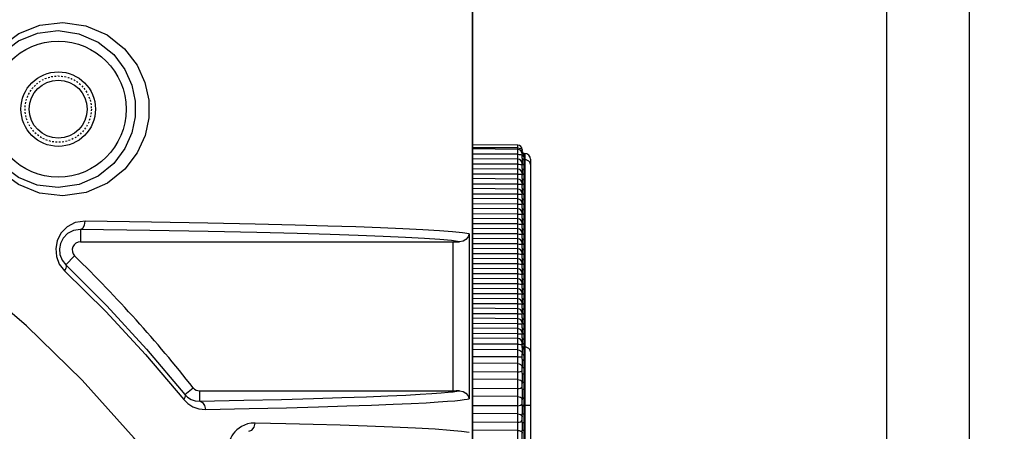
# Model space of a CAD drawing. Header units: millimetres. Extents: x 26456 to 27930, y -18123 to -17119.
# Tile 94 of 96: x 27781 to 27841, y -17297 to -17272. Entities that reach past the tile are written whole.
import ezdxf

# ---------------------------------------------------------------- set-up
doc = ezdxf.new("R2010")
doc.units = ezdxf.units.MM
doc.linetypes.add('ACAD_ISO02W100', pattern=[15, 12, -3])
doc.linetypes.add('HIDDEN', pattern=[0.2, 0.1, -0.1])
for name, color, linetype in [('LJ-Y31201-03SOLIDLINE', 7, 'Continuous'), ('LJ-Y31201-04HIDDEN_LINE', 7, 'Continuous'), ('LJ-Y31201-04SOLIDLINE', 7, 'Continuous'), ('LJ-Y31201-27SOLIDLINE', 7, 'Continuous'), ('LJ-Y31202-51-2SOLIDLINE', 7, 'Continuous'), ('图层2', 7, 'ACAD_ISO02W100')]:
    doc.layers.add(name, color=color, linetype=linetype)
doc.styles.add('STYLE1', font='txt.shx')
doc.dimstyles.new('11', dxfattribs={"dimtxt": 7, "dimasz": 6, "dimexe": 1.25, "dimexo": 0.625, "dimgap": 2, "dimtad": 1, "dimtxsty": 'STYLE1', "dimcen": 2.5, "dimclrd": 3, "dimclre": 3, "dimclrt": 3, "dimadec": 0, "dimazin": 0, "dimtfac": 1, "dimtmove": 0, "dimatfit": 3, "dimfxl": 1, "dimarcsym": 0})

# ---------------------------------------------------------------- blocks, each defined once
blk = doc.blocks.new('*D7')
at = {"layer": 'Defpoints', "color": 0, "linetype": 'ByBlock', "transparency": 16777216}
for p in [(27832.505, -17250.098), (27832.505, -17450.098), (27871.49, -17450.098)]:
    blk.add_point(p, dxfattribs=at)
at = {"layer": '图层2', "color": 3, "linetype": 'ByBlock', "lineweight": -2, "transparency": 16777216}
for p, q in [((27833.755, -17250.098), (27873.99, -17250.098)), ((27871.49, -17262.098), (27871.49, -17438.098)), ((27833.755, -17450.098), (27873.99, -17450.098))]:
    blk.add_line(p, q, dxfattribs=at)
at = {"layer": '图层2', "color": 3, "linetype": 'ByBlock', "transparency": 16777216}
for points in [[(27869.49, -17262.098), (27873.49, -17262.098), (27871.49, -17250.098)], [(27869.49, -17438.098), (27873.49, -17438.098), (27871.49, -17450.098)]]:
    blk.add_solid(points, dxfattribs=at)
at = {"layer": '图层2', "color": 3, "linetype": 'ByBlock', "transparency": 16777216, "insert": (27859.323, -17350.098), "char_height": 14, "attachment_point": 5, "rotation": 90, "style": 'STYLE1'}
blk.add_mtext('200mm [7,874in]', dxfattribs=at)
blk = doc.blocks.new('*D8')
at = {"layer": 'Defpoints', "color": 0, "linetype": 'ByBlock', "transparency": 16777216}
for p in [(27768.505, -17205.098), (27852.935, -17450.098), (27921.073, -17450.098)]:
    blk.add_point(p, dxfattribs=at)
at = {"layer": '图层2', "color": 3, "linetype": 'ByBlock', "lineweight": -2, "transparency": 16777216}
for p, q in [((27769.755, -17205.098), (27923.573, -17205.098)), ((27921.073, -17217.098), (27921.073, -17438.098)), ((27854.185, -17450.098), (27923.573, -17450.098))]:
    blk.add_line(p, q, dxfattribs=at)
at = {"layer": '图层2', "color": 3, "linetype": 'ByBlock', "transparency": 16777216}
for points in [[(27919.073, -17217.098), (27923.073, -17217.098), (27921.073, -17205.098)], [(27919.073, -17438.098), (27923.073, -17438.098), (27921.073, -17450.098)]]:
    blk.add_solid(points, dxfattribs=at)
at = {"layer": '图层2', "color": 3, "linetype": 'ByBlock', "transparency": 16777216, "insert": (27908.907, -17327.598), "char_height": 14, "attachment_point": 5, "rotation": 90, "style": 'STYLE1'}
blk.add_mtext('245mm [9,646in]', dxfattribs=at)

msp = doc.modelspace()

# ---------------------------------------------------------------- linework, layer by layer
at = {"layer": 'LJ-Y31201-03SOLIDLINE', "color": 7}
for p, q in [((27808.505, -17429.098), (27808.505, -17271.099)), ((27784.846, -17284.852), (27784.846, -17285.598)), ((27808.31, -17285.118), (27808.31, -17295.079)), ((27807.315, -17285.598), (27807.315, -17294.598)), ((27783.962, -17287.003), (27784.496, -17286.456)), ((27783.571, -17286.948), (27783.891, -17287.36)), ((27788.769, -17292.401), (27791.084, -17295.12)), ((27791.143, -17294.81), (27791.652, -17294.408)), ((27792.044, -17294.598), (27807.526, -17294.598)), ((27792.044, -17295.222), (27792.044, -17294.598)), ((27807.723, -17294.597), (27807.526, -17294.598))]:
    msp.add_line(p, q, dxfattribs=at)
for points in [[(27783.782, -17282.836), (27782.375, -17282.663), (27781.111, -17282.149), (27780.071, -17281.377), (27779.277, -17280.415), (27778.747, -17279.331), (27778.483, -17278.182), (27778.485, -17277.004), (27778.75, -17275.857), (27779.283, -17274.773), (27780.078, -17273.812), (27781.121, -17273.042), (27782.385, -17272.531), (27783.782, -17272.361)], [(27783.782, -17272.361), (27785.174, -17272.563), (27786.46, -17273.123), (27787.513, -17273.96), (27788.267, -17274.947), (27788.74, -17275.997), (27788.964, -17277.061), (27788.966, -17278.123), (27788.744, -17279.185), (27788.275, -17280.236), (27787.523, -17281.226), (27786.474, -17282.065), (27785.184, -17282.631), (27783.782, -17282.836)], [(27783.505, -17282.336), (27782.242, -17282.181), (27781.105, -17281.718), (27780.169, -17281.019), (27779.455, -17280.149), (27778.978, -17279.167), (27778.741, -17278.127), (27778.742, -17277.06), (27778.981, -17276.021), (27779.46, -17275.04), (27780.176, -17274.171), (27781.114, -17273.474), (27782.25, -17273.013), (27783.505, -17272.861)], [(27783.505, -17272.861), (27784.754, -17273.045), (27785.907, -17273.553), (27786.851, -17274.31), (27787.526, -17275.202), (27787.95, -17276.152), (27788.151, -17277.112), (27788.152, -17278.072), (27787.954, -17279.032), (27787.533, -17279.982), (27786.86, -17280.877), (27785.919, -17281.636), (27784.762, -17282.149), (27783.505, -17282.336)], [(27785.133, -17284.352), (27784.537, -17284.446), (27784.04, -17284.71), (27783.671, -17285.091), (27783.442, -17285.537), (27783.351, -17286.01), (27783.393, -17286.487), (27783.571, -17286.948)], [(27784.846, -17284.852), (27784.988, -17284.782), (27785.093, -17284.6), (27785.133, -17284.352)], [(27808.31, -17285.118), (27807.897, -17285.053), (27807.301, -17284.993), (27806.507, -17284.933), (27805.503, -17284.873), (27804.309, -17284.815), (27802.959, -17284.759), (27801.467, -17284.705), (27799.783, -17284.652), (27797.795, -17284.597), (27795.394, -17284.539), (27792.525, -17284.478), (27789.131, -17284.415), (27785.133, -17284.352)], [(27784.846, -17284.852), (27784.423, -17284.917), (27784.068, -17285.104), (27783.805, -17285.376), (27783.641, -17285.696), (27783.576, -17286.035), (27783.606, -17286.377), (27783.733, -17286.708), (27783.962, -17287.003)], [(27807.723, -17285.6), (27807.23, -17285.533), (27806.535, -17285.469), (27805.611, -17285.406), (27804.457, -17285.343), (27803.109, -17285.282), (27801.6, -17285.224), (27799.912, -17285.168), (27797.924, -17285.111), (27795.496, -17285.05), (27792.555, -17284.985), (27789.036, -17284.919), (27784.846, -17284.852)], [(27808.31, -17285.118), (27808.243, -17285.308), (27808.111, -17285.461), (27807.932, -17285.564), (27807.723, -17285.6)], [(27784.846, -17285.598), (27807.526, -17285.599), (27807.723, -17285.6)], [(27783.962, -17287.003), (27783.993, -17287.088), (27783.968, -17287.213), (27783.891, -17287.36)], [(27783.962, -17287.003), (27786.437, -17289.472), (27788.833, -17292.075), (27791.143, -17294.81)], [(27783.891, -17287.36), (27786.369, -17289.815), (27788.769, -17292.401)], [(27806.221, -17350.098), (27806.189, -17347.714), (27806.085, -17345.173), (27805.908, -17342.638), (27805.67, -17340.204), (27805.379, -17337.872), (27805.031, -17335.58), (27804.609, -17333.226), (27804.095, -17330.756), (27803.487, -17328.21), (27802.78, -17325.611), (27801.942, -17322.882), (27800.911, -17319.906), (27799.603, -17316.581), (27797.95, -17312.897), (27795.935, -17308.984), (27793.588, -17305.021), (27790.958, -17301.152), (27788.079, -17297.456), (27784.951, -17293.95), (27781.597, -17290.67), (27778.109, -17287.697)], [(27792.044, -17295.222), (27794.709, -17295.165), (27796.971, -17295.111), (27798.916, -17295.058), (27800.617, -17295.006), (27802.112, -17294.954), (27803.399, -17294.902), (27804.475, -17294.853), (27805.354, -17294.806), (27806.057, -17294.762), (27806.609, -17294.721), (27807.029, -17294.684), (27807.34, -17294.651), (27807.564, -17294.622), (27807.723, -17294.597)], [(27807.723, -17294.597), (27807.932, -17294.633), (27808.111, -17294.736), (27808.243, -17294.888), (27808.31, -17295.079)], [(27791.143, -17294.81), (27791.169, -17294.892), (27791.149, -17294.999), (27791.084, -17295.12)], [(27791.084, -17295.12), (27791.331, -17295.364), (27791.634, -17295.555), (27791.989, -17295.68), (27792.388, -17295.722)], [(27791.143, -17294.81), (27791.315, -17294.979), (27791.525, -17295.111), (27791.77, -17295.196), (27792.044, -17295.222)], [(27792.044, -17295.222), (27792.215, -17295.291), (27792.341, -17295.474), (27792.388, -17295.722)], [(27792.388, -17295.722), (27795.028, -17295.666), (27797.277, -17295.613), (27799.215, -17295.561), (27800.915, -17295.51), (27802.413, -17295.459), (27803.71, -17295.408), (27804.802, -17295.359), (27805.7, -17295.313), (27806.424, -17295.269), (27806.997, -17295.229), (27807.439, -17295.192), (27807.769, -17295.158), (27808.009, -17295.129), (27808.181, -17295.103), (27808.31, -17295.079)], [(27795.382, -17296.538), (27795.147, -17296.551), (27794.933, -17296.593), (27794.741, -17296.658), (27794.568, -17296.742), (27794.416, -17296.84), (27794.282, -17296.949), (27794.168, -17297.065), (27794.07, -17297.186), (27793.988, -17297.311), (27793.919, -17297.442), (27793.863, -17297.579), (27793.82, -17297.721), (27793.791, -17297.868), (27793.775, -17298.019), (27793.775, -17298.172), (27793.79, -17298.324), (27793.819, -17298.471), (27793.861, -17298.613), (27793.917, -17298.75), (27793.985, -17298.881)], [(27795.013, -17297.038), (27795.196, -17296.969), (27795.331, -17296.786), (27795.382, -17296.538)], [(27808.31, -17297.118), (27807.848, -17297.047), (27807.166, -17296.981), (27806.244, -17296.916), (27805.073, -17296.851), (27803.686, -17296.788), (27802.143, -17296.728), (27800.509, -17296.674), (27798.89, -17296.627), (27797.244, -17296.583), (27795.382, -17296.538)]]:
    msp.add_lwpolyline(points, dxfattribs=at)
for radius in [4.1, 2.25]:
    msp.add_circle((27783.505, -17277.598), radius, dxfattribs=at)
for centre, radius, start, end in [((27738.504, -17350.098), 65.945, 282.69619, 77.30366), ((27738.505, -17350.098), 66.394, 282.696, 77.30385), ((27784.846, -17286.098), 0.5, 90, 225.67803), ((27726.505, -17345.836), 83, 38.28814, 45.67803), ((27738.504, -17350.098), 62.096, 279.60567, 80.39433), ((27738.504, -17350.098), 61.395, 279.6106, 80.3894), ((27792.044, -17294.098), 0.5, 218.28814, 270), ((27738.505, -17350.098), 54.233, 3.58173, 176.41827), ((27738.505, -17350.098), 54.058, 3.58173, 176.41827), ((27738.505, -17350.098), 53.527, 3.59771, 176.40229), ((27738.505, -17350.098), 53.378, 3.59639, 176.40361), ((27738.505, -17350.098), 53.351, 3.56948, 176.43052), ((27738.505, -17350.098), 53.264, 2.78319, 177.21696)]:
    msp.add_arc(centre, radius, start, end, dxfattribs=at)
at = {"layer": 'LJ-Y31201-04HIDDEN_LINE', "color": 1, "linetype": 'HIDDEN'}
msp.add_circle((27783.505, -17277.598), 2, dxfattribs=at)
at = {"layer": 'LJ-Y31201-04SOLIDLINE', "color": 7}
msp.add_line((27808.505, -17271.098), (27808.505, -17429.098), dxfattribs=at)
msp.add_circle((27783.505, -17277.598), 1.75, dxfattribs=at)
at = {"layer": 'LJ-Y31201-27SOLIDLINE', "color": 7}
for p, q in [((27833.505, -17444.098), (27833.505, -17256.098)), ((27838.505, -17444.098), (27838.505, -17256.098))]:
    msp.add_line(p, q, dxfattribs=at)
at = {"layer": 'LJ-Y31202-51-2SOLIDLINE', "color": 7}
for p, q in [((27811.247, -17279.771), (27808.505, -17279.747)), ((27811.247, -17279.939), (27808.505, -17279.925)), ((27811.247, -17308.955), (27811.247, -17279.771)), ((27811.247, -17280.026), (27808.505, -17280.002)), ((27811.247, -17280.325), (27808.505, -17280.319)), ((27811.505, -17280.185), (27811.504, -17280.197)), ((27811.505, -17280.185), (27811.505, -17280.031)), ((27811.505, -17280.185), (27811.512, -17280.223)), ((27811.505, -17280.559), (27811.505, -17280.287)), ((27811.505, -17280.343), (27811.512, -17280.378)), ((27811.512, -17280.223), (27811.533, -17280.255)), ((27811.512, -17280.378), (27811.533, -17280.407)), ((27811.604, -17280.274), (27811.658, -17280.275)), ((27811.604, -17280.274), (27811.604, -17280.284)), ((27811.604, -17280.435), (27811.604, -17280.633)), ((27811.658, -17280.275), (27811.658, -17342.422)), ((27811.247, -17280.613), (27808.505, -17280.589)), ((27811.247, -17280.919), (27808.505, -17280.914)), ((27811.502, -17280.734), (27811.505, -17280.859)), ((27811.505, -17280.558), (27811.504, -17280.563)), ((27811.504, -17280.563), (27811.504, -17280.575)), ((27811.504, -17280.575), (27811.513, -17280.605)), ((27811.505, -17280.859), (27811.512, -17280.89)), ((27811.505, -17281.173), (27811.505, -17280.873)), ((27811.512, -17280.89), (27811.533, -17280.915)), ((27811.6, -17280.801), (27811.604, -17280.939)), ((27811.604, -17280.633), (27811.603, -17280.653)), ((27811.603, -17280.653), (27811.658, -17280.653)), ((27811.604, -17280.939), (27811.604, -17281.253)), ((27812.005, -17280.625), (27812.005, -17342.072)), ((27811.247, -17281.215), (27808.505, -17281.191)), ((27811.247, -17281.52), (27808.505, -17281.515)), ((27811.505, -17281.775), (27811.505, -17281.454)), ((27811.505, -17281.454), (27811.512, -17281.484)), ((27811.512, -17281.484), (27811.533, -17281.51)), ((27811.601, -17281.403), (27811.604, -17281.534)), ((27811.604, -17281.534), (27811.604, -17281.854)), ((27811.247, -17281.817), (27808.505, -17281.793)), ((27811.247, -17282.122), (27808.505, -17282.117)), ((27811.505, -17282.376), (27811.505, -17282.056)), ((27811.505, -17282.056), (27811.512, -17282.086)), ((27811.512, -17282.086), (27811.533, -17282.112)), ((27811.601, -17282.004), (27811.604, -17282.136)), ((27811.604, -17282.136), (27811.604, -17282.456)), ((27811.247, -17282.419), (27808.505, -17282.395)), ((27811.247, -17282.724), (27808.505, -17282.719)), ((27811.505, -17282.978), (27811.505, -17282.658)), ((27811.505, -17282.658), (27811.512, -17282.688)), ((27811.512, -17282.688), (27811.533, -17282.714)), ((27811.601, -17282.606), (27811.604, -17282.738)), ((27811.604, -17282.738), (27811.604, -17283.058)), ((27811.247, -17283.02), (27808.505, -17282.996)), ((27811.247, -17283.326), (27808.505, -17283.321)), ((27811.505, -17283.58), (27811.505, -17283.259)), ((27811.505, -17283.259), (27811.512, -17283.29)), ((27811.512, -17283.29), (27811.533, -17283.316)), ((27811.601, -17283.208), (27811.604, -17283.339)), ((27811.604, -17283.339), (27811.604, -17283.66)), ((27811.247, -17283.622), (27808.505, -17283.598)), ((27811.247, -17283.928), (27808.505, -17283.923)), ((27811.505, -17284.182), (27811.505, -17283.861)), ((27811.505, -17283.861), (27811.512, -17283.892)), ((27811.512, -17283.892), (27811.533, -17283.918)), ((27811.601, -17283.81), (27811.604, -17283.941)), ((27811.604, -17283.941), (27811.604, -17284.262)), ((27811.247, -17284.224), (27808.505, -17284.2)), ((27811.247, -17284.529), (27808.505, -17284.525)), ((27811.505, -17284.784), (27811.505, -17284.463)), ((27811.505, -17284.463), (27811.512, -17284.494)), ((27811.512, -17284.494), (27811.533, -17284.519)), ((27811.601, -17284.412), (27811.604, -17284.543)), ((27811.604, -17284.543), (27811.604, -17284.864)), ((27811.247, -17284.826), (27808.505, -17284.802)), ((27811.247, -17285.131), (27808.505, -17285.126)), ((27811.505, -17285.386), (27811.505, -17285.065)), ((27811.505, -17285.065), (27811.512, -17285.095)), ((27811.512, -17285.095), (27811.533, -17285.121)), ((27811.601, -17285.014), (27811.604, -17285.145)), ((27811.604, -17285.145), (27811.604, -17285.465)), ((27811.247, -17285.428), (27808.505, -17285.404)), ((27811.247, -17285.733), (27808.505, -17285.728)), ((27811.505, -17285.987), (27811.505, -17285.667)), ((27811.505, -17285.667), (27811.512, -17285.697)), ((27811.512, -17285.697), (27811.533, -17285.723)), ((27811.601, -17285.615), (27811.604, -17285.747)), ((27811.604, -17285.747), (27811.604, -17286.067)), ((27811.247, -17286.03), (27808.505, -17286.006)), ((27811.247, -17286.335), (27808.505, -17286.33)), ((27811.505, -17286.589), (27811.505, -17286.269)), ((27811.505, -17286.269), (27811.512, -17286.299)), ((27811.512, -17286.299), (27811.533, -17286.325)), ((27811.601, -17286.217), (27811.604, -17286.348)), ((27811.604, -17286.348), (27811.604, -17286.669)), ((27811.247, -17286.631), (27808.505, -17286.607)), ((27811.247, -17286.937), (27808.505, -17286.932)), ((27811.505, -17287.191), (27811.505, -17286.87)), ((27811.505, -17286.87), (27811.512, -17286.901)), ((27811.512, -17286.901), (27811.533, -17286.927)), ((27811.601, -17286.819), (27811.604, -17286.95)), ((27811.604, -17286.95), (27811.604, -17287.271)), ((27811.247, -17287.233), (27808.505, -17287.209)), ((27811.247, -17287.539), (27808.505, -17287.534)), ((27811.505, -17287.793), (27811.505, -17287.472)), ((27811.505, -17287.472), (27811.512, -17287.503)), ((27811.512, -17287.503), (27811.533, -17287.528)), ((27811.601, -17287.421), (27811.604, -17287.552)), ((27811.604, -17287.552), (27811.604, -17287.873)), ((27811.247, -17287.835), (27808.505, -17287.811)), ((27811.247, -17288.14), (27808.505, -17288.135)), ((27811.505, -17288.395), (27811.505, -17288.074)), ((27811.505, -17288.074), (27811.512, -17288.104)), ((27811.512, -17288.104), (27811.533, -17288.13)), ((27811.601, -17288.023), (27811.604, -17288.154)), ((27811.604, -17288.154), (27811.604, -17288.474)), ((27811.247, -17288.437), (27808.505, -17288.413)), ((27811.247, -17288.742), (27808.505, -17288.737)), ((27811.505, -17288.996), (27811.505, -17288.676)), ((27811.505, -17288.676), (27811.512, -17288.706)), ((27811.512, -17288.706), (27811.533, -17288.732)), ((27811.601, -17288.624), (27811.604, -17288.756)), ((27811.604, -17288.756), (27811.604, -17289.076)), ((27811.247, -17289.039), (27808.505, -17289.015)), ((27811.247, -17289.344), (27808.505, -17289.339)), ((27811.505, -17289.598), (27811.505, -17289.278)), ((27811.505, -17289.278), (27811.512, -17289.308)), ((27811.512, -17289.308), (27811.533, -17289.334)), ((27811.601, -17289.226), (27811.604, -17289.358)), ((27811.604, -17289.358), (27811.604, -17289.678)), ((27811.247, -17289.64), (27808.505, -17289.616)), ((27811.247, -17289.946), (27808.505, -17289.941)), ((27811.505, -17290.2), (27811.505, -17289.879)), ((27811.505, -17289.879), (27811.512, -17289.91)), ((27811.512, -17289.91), (27811.533, -17289.936)), ((27811.601, -17289.828), (27811.604, -17289.959)), ((27811.604, -17289.959), (27811.604, -17290.28)), ((27811.247, -17290.242), (27808.505, -17290.218)), ((27811.247, -17290.548), (27808.505, -17290.543)), ((27811.505, -17290.802), (27811.505, -17290.481)), ((27811.505, -17290.481), (27811.512, -17290.512)), ((27811.512, -17290.512), (27811.533, -17290.538)), ((27811.601, -17290.43), (27811.604, -17290.561)), ((27811.604, -17290.561), (27811.604, -17290.882)), ((27811.247, -17290.844), (27808.505, -17290.82)), ((27811.247, -17291.149), (27808.505, -17291.145)), ((27811.505, -17291.404), (27811.505, -17291.083)), ((27811.505, -17291.083), (27811.512, -17291.113)), ((27811.512, -17291.113), (27811.533, -17291.139)), ((27811.601, -17291.032), (27811.604, -17291.163)), ((27811.604, -17291.163), (27811.604, -17291.484)), ((27811.247, -17291.446), (27808.505, -17291.422)), ((27811.247, -17291.788), (27808.505, -17291.786)), ((27811.505, -17291.982), (27811.505, -17291.685)), ((27811.601, -17291.634), (27811.604, -17291.765)), ((27811.604, -17291.765), (27811.604, -17292.059)), ((27811.247, -17292.123), (27808.505, -17292.099)), ((27811.492, -17292.303), (27811.505, -17292.382)), ((27811.505, -17291.88), (27811.512, -17291.91)), ((27811.505, -17292.69), (27811.505, -17292.355)), ((27811.604, -17291.96), (27811.658, -17291.96)), ((27811.604, -17292.424), (27811.604, -17292.752)), ((27811.247, -17292.55), (27808.505, -17292.553)), ((27811.247, -17292.956), (27808.505, -17292.933)), ((27811.247, -17293.455), (27808.505, -17293.463)), ((27811.492, -17293.13), (27811.505, -17293.208)), ((27811.505, -17293.535), (27811.505, -17293.145)), ((27811.604, -17293.196), (27811.604, -17293.578)), ((27811.247, -17293.913), (27808.505, -17293.891)), ((27811.505, -17294.475), (27811.505, -17294.048)), ((27811.604, -17294.079), (27811.604, -17294.497)), ((27811.247, -17294.458), (27808.505, -17294.471)), ((27811.247, -17294.945), (27808.505, -17294.927)), ((27811.455, -17295.028), (27811.492, -17295.084)), ((27811.492, -17295.084), (27811.505, -17295.145)), ((27811.505, -17295.497), (27811.505, -17295.02)), ((27811.604, -17295.03), (27811.604, -17295.497)), ((27811.247, -17295.492), (27808.505, -17295.508)), ((27811.247, -17295.986), (27808.505, -17295.97)), ((27811.502, -17295.706), (27811.502, -17295.791)), ((27811.502, -17295.791), (27811.505, -17295.978)), ((27811.505, -17295.459), (27812.005, -17295.459)), ((27811.505, -17295.497), (27811.604, -17295.497)), ((27811.505, -17295.978), (27811.604, -17295.978)), ((27811.505, -17296.507), (27811.505, -17295.978)), ((27811.601, -17295.789), (27811.604, -17295.978)), ((27811.604, -17295.978), (27811.604, -17296.507)), ((27811.247, -17296.494), (27808.505, -17296.509)), ((27811.505, -17296.507), (27811.503, -17296.757)), ((27811.505, -17296.507), (27811.604, -17296.507)), ((27811.247, -17296.988), (27808.505, -17296.972)), ((27811.503, -17296.757), (27811.505, -17296.974)), ((27811.505, -17296.974), (27811.604, -17296.974)), ((27811.505, -17297.507), (27811.505, -17296.974)), ((27811.601, -17296.756), (27811.604, -17296.974)), ((27811.604, -17296.974), (27811.604, -17297.507))]:
    msp.add_line(p, q, dxfattribs=at)
for points in [[(27811.247, -17279.939), (27811.327, -17279.946), (27811.398, -17279.967), (27811.455, -17279.999)], [(27811.247, -17280.325), (27811.327, -17280.328), (27811.398, -17280.336), (27811.455, -17280.349)], [(27811.455, -17279.999), (27811.492, -17280.04), (27811.505, -17280.085)], [(27811.455, -17280.349), (27811.492, -17280.365), (27811.505, -17280.383)], [(27811.504, -17280.197), (27811.501, -17280.21), (27811.498, -17280.227)], [(27811.533, -17280.255), (27811.566, -17280.276), (27811.604, -17280.284)], [(27811.533, -17280.407), (27811.566, -17280.427), (27811.604, -17280.435)], [(27811.604, -17280.284), (27811.603, -17280.29), (27811.599, -17280.297), (27811.595, -17280.306), (27811.591, -17280.318), (27811.588, -17280.333), (27811.589, -17280.35), (27811.593, -17280.368), (27811.597, -17280.385), (27811.6, -17280.402), (27811.603, -17280.418), (27811.604, -17280.435)], [(27811.247, -17280.919), (27811.327, -17280.921), (27811.398, -17280.929), (27811.455, -17280.941), (27811.492, -17280.956), (27811.505, -17280.972)], [(27811.504, -17280.575), (27811.502, -17280.653), (27811.502, -17280.734)], [(27811.505, -17280.552), (27811.512, -17280.583), (27811.533, -17280.609)], [(27811.513, -17280.605), (27811.534, -17280.63), (27811.566, -17280.647), (27811.603, -17280.653)], [(27811.533, -17280.609), (27811.566, -17280.627), (27811.604, -17280.633)], [(27811.533, -17280.915), (27811.566, -17280.933), (27811.604, -17280.939)], [(27811.603, -17280.653), (27811.601, -17280.725), (27811.6, -17280.801)], [(27812.005, -17280.933), (27811.993, -17280.861), (27811.958, -17280.794), (27811.903, -17280.736), (27811.831, -17280.692), (27811.748, -17280.663), (27811.658, -17280.653)], [(27811.247, -17281.52), (27811.327, -17281.523), (27811.398, -17281.531), (27811.455, -17281.543), (27811.492, -17281.557), (27811.505, -17281.574)], [(27811.505, -17281.173), (27811.503, -17281.254), (27811.503, -17281.333), (27811.505, -17281.454)], [(27811.505, -17281.173), (27811.512, -17281.203), (27811.533, -17281.229), (27811.566, -17281.246), (27811.604, -17281.253)], [(27811.533, -17281.51), (27811.566, -17281.528), (27811.604, -17281.534)], [(27811.604, -17281.253), (27811.602, -17281.327), (27811.601, -17281.403)], [(27811.247, -17282.122), (27811.327, -17282.125), (27811.398, -17282.133), (27811.455, -17282.144), (27811.492, -17282.159), (27811.505, -17282.176)], [(27811.505, -17281.775), (27811.503, -17281.856), (27811.503, -17281.935), (27811.505, -17282.056)], [(27811.505, -17281.775), (27811.512, -17281.805), (27811.533, -17281.831), (27811.566, -17281.848), (27811.604, -17281.854)], [(27811.533, -17282.112), (27811.566, -17282.129), (27811.604, -17282.136)], [(27811.604, -17281.854), (27811.602, -17281.929), (27811.601, -17282.004)], [(27811.247, -17282.724), (27811.327, -17282.727), (27811.398, -17282.734), (27811.455, -17282.746), (27811.492, -17282.761), (27811.505, -17282.777)], [(27811.505, -17282.376), (27811.503, -17282.458), (27811.503, -17282.537), (27811.505, -17282.658)], [(27811.505, -17282.376), (27811.512, -17282.407), (27811.533, -17282.433), (27811.566, -17282.45), (27811.604, -17282.456)], [(27811.533, -17282.714), (27811.566, -17282.731), (27811.604, -17282.738)], [(27811.604, -17282.456), (27811.602, -17282.531), (27811.601, -17282.606)], [(27811.247, -17283.326), (27811.327, -17283.329), (27811.398, -17283.336), (27811.455, -17283.348), (27811.492, -17283.363), (27811.505, -17283.379)], [(27811.505, -17282.978), (27811.503, -17283.059), (27811.503, -17283.138), (27811.505, -17283.259)], [(27811.505, -17282.978), (27811.512, -17283.009), (27811.533, -17283.034), (27811.566, -17283.052), (27811.604, -17283.058)], [(27811.533, -17283.316), (27811.566, -17283.333), (27811.604, -17283.339)], [(27811.604, -17283.058), (27811.602, -17283.133), (27811.601, -17283.208)], [(27811.247, -17283.928), (27811.327, -17283.93), (27811.398, -17283.938), (27811.455, -17283.95), (27811.492, -17283.965), (27811.505, -17283.981)], [(27811.505, -17283.58), (27811.503, -17283.661), (27811.503, -17283.74), (27811.505, -17283.861)], [(27811.505, -17283.58), (27811.512, -17283.61), (27811.533, -17283.636), (27811.566, -17283.654), (27811.604, -17283.66)], [(27811.533, -17283.918), (27811.566, -17283.935), (27811.604, -17283.941)], [(27811.604, -17283.66), (27811.602, -17283.735), (27811.601, -17283.81)], [(27811.247, -17284.529), (27811.327, -17284.532), (27811.398, -17284.54), (27811.455, -17284.552), (27811.492, -17284.566), (27811.505, -17284.583)], [(27811.505, -17284.182), (27811.503, -17284.263), (27811.503, -17284.342), (27811.505, -17284.463)], [(27811.505, -17284.182), (27811.512, -17284.212), (27811.533, -17284.238), (27811.566, -17284.255), (27811.604, -17284.262)], [(27811.533, -17284.519), (27811.566, -17284.537), (27811.604, -17284.543)], [(27811.604, -17284.262), (27811.602, -17284.336), (27811.601, -17284.412)], [(27811.247, -17285.131), (27811.327, -17285.134), (27811.398, -17285.142), (27811.455, -17285.153), (27811.492, -17285.168), (27811.505, -17285.185)], [(27811.505, -17284.784), (27811.503, -17284.865), (27811.503, -17284.944), (27811.505, -17285.065)], [(27811.505, -17284.784), (27811.512, -17284.814), (27811.533, -17284.84), (27811.566, -17284.857), (27811.604, -17284.864)], [(27811.533, -17285.121), (27811.566, -17285.139), (27811.604, -17285.145)], [(27811.604, -17284.864), (27811.602, -17284.938), (27811.601, -17285.014)], [(27811.247, -17285.733), (27811.327, -17285.736), (27811.398, -17285.743), (27811.455, -17285.755), (27811.492, -17285.77), (27811.505, -17285.787)], [(27811.505, -17285.386), (27811.503, -17285.467), (27811.503, -17285.546), (27811.505, -17285.667)], [(27811.505, -17285.386), (27811.512, -17285.416), (27811.533, -17285.442), (27811.566, -17285.459), (27811.604, -17285.465)], [(27811.533, -17285.723), (27811.566, -17285.74), (27811.604, -17285.747)], [(27811.604, -17285.465), (27811.602, -17285.54), (27811.601, -17285.615)], [(27811.247, -17286.335), (27811.327, -17286.338), (27811.398, -17286.345), (27811.455, -17286.357), (27811.492, -17286.372), (27811.505, -17286.388)], [(27811.505, -17285.987), (27811.503, -17286.069), (27811.503, -17286.147), (27811.505, -17286.269)], [(27811.505, -17285.987), (27811.512, -17286.018), (27811.533, -17286.044), (27811.566, -17286.061), (27811.604, -17286.067)], [(27811.533, -17286.325), (27811.566, -17286.342), (27811.604, -17286.348)], [(27811.604, -17286.067), (27811.602, -17286.142), (27811.601, -17286.217)], [(27811.247, -17286.937), (27811.327, -17286.939), (27811.398, -17286.947), (27811.455, -17286.959), (27811.492, -17286.974), (27811.505, -17286.99)], [(27811.505, -17286.589), (27811.503, -17286.67), (27811.503, -17286.749), (27811.505, -17286.87)], [(27811.505, -17286.589), (27811.512, -17286.62), (27811.533, -17286.645), (27811.566, -17286.663), (27811.604, -17286.669)], [(27811.533, -17286.927), (27811.566, -17286.944), (27811.604, -17286.95)], [(27811.604, -17286.669), (27811.602, -17286.744), (27811.601, -17286.819)], [(27811.247, -17287.539), (27811.327, -17287.541), (27811.398, -17287.549), (27811.455, -17287.561), (27811.492, -17287.576), (27811.505, -17287.592)], [(27811.505, -17287.191), (27811.503, -17287.272), (27811.503, -17287.351), (27811.505, -17287.472)], [(27811.505, -17287.191), (27811.512, -17287.221), (27811.533, -17287.247), (27811.566, -17287.265), (27811.604, -17287.271)], [(27811.533, -17287.528), (27811.566, -17287.546), (27811.604, -17287.552)], [(27811.604, -17287.271), (27811.602, -17287.345), (27811.601, -17287.421)], [(27811.247, -17288.14), (27811.327, -17288.143), (27811.398, -17288.151), (27811.455, -17288.163), (27811.492, -17288.177), (27811.505, -17288.194)], [(27811.505, -17287.793), (27811.503, -17287.874), (27811.503, -17287.953), (27811.505, -17288.074)], [(27811.505, -17287.793), (27811.512, -17287.823), (27811.533, -17287.849), (27811.566, -17287.866), (27811.604, -17287.873)], [(27811.533, -17288.13), (27811.566, -17288.148), (27811.604, -17288.154)], [(27811.604, -17287.873), (27811.602, -17287.947), (27811.601, -17288.023)], [(27811.247, -17288.742), (27811.327, -17288.745), (27811.398, -17288.753), (27811.455, -17288.764), (27811.492, -17288.779), (27811.505, -17288.796)], [(27811.505, -17288.395), (27811.503, -17288.476), (27811.503, -17288.555), (27811.505, -17288.676)], [(27811.505, -17288.395), (27811.512, -17288.425), (27811.533, -17288.451), (27811.566, -17288.468), (27811.604, -17288.474)], [(27811.533, -17288.732), (27811.566, -17288.749), (27811.604, -17288.756)], [(27811.604, -17288.474), (27811.602, -17288.549), (27811.601, -17288.624)], [(27811.247, -17289.344), (27811.327, -17289.347), (27811.398, -17289.354), (27811.455, -17289.366), (27811.492, -17289.381), (27811.505, -17289.397)], [(27811.505, -17288.996), (27811.503, -17289.078), (27811.503, -17289.157), (27811.505, -17289.278)], [(27811.505, -17288.996), (27811.512, -17289.027), (27811.533, -17289.053), (27811.566, -17289.07), (27811.604, -17289.076)], [(27811.533, -17289.334), (27811.566, -17289.351), (27811.604, -17289.358)], [(27811.604, -17289.076), (27811.602, -17289.151), (27811.601, -17289.226)], [(27811.247, -17289.946), (27811.327, -17289.949), (27811.398, -17289.956), (27811.455, -17289.968), (27811.492, -17289.983), (27811.505, -17289.999)], [(27811.505, -17289.598), (27811.503, -17289.679), (27811.503, -17289.758), (27811.505, -17289.879)], [(27811.505, -17289.598), (27811.512, -17289.629), (27811.533, -17289.654), (27811.566, -17289.672), (27811.604, -17289.678)], [(27811.533, -17289.936), (27811.566, -17289.953), (27811.604, -17289.959)], [(27811.604, -17289.678), (27811.602, -17289.753), (27811.601, -17289.828)], [(27811.247, -17290.548), (27811.327, -17290.55), (27811.398, -17290.558), (27811.455, -17290.57), (27811.492, -17290.585), (27811.505, -17290.601)], [(27811.505, -17290.2), (27811.503, -17290.281), (27811.503, -17290.36), (27811.505, -17290.481)], [(27811.505, -17290.2), (27811.512, -17290.23), (27811.533, -17290.256), (27811.566, -17290.274), (27811.604, -17290.28)], [(27811.533, -17290.538), (27811.566, -17290.555), (27811.604, -17290.561)], [(27811.604, -17290.28), (27811.602, -17290.354), (27811.601, -17290.43)], [(27811.247, -17291.149), (27811.327, -17291.152), (27811.398, -17291.16), (27811.455, -17291.172), (27811.492, -17291.186), (27811.505, -17291.203)], [(27811.505, -17290.802), (27811.503, -17290.883), (27811.503, -17290.962), (27811.505, -17291.083)], [(27811.505, -17290.802), (27811.512, -17290.832), (27811.533, -17290.858), (27811.566, -17290.875), (27811.604, -17290.882)], [(27811.533, -17291.139), (27811.566, -17291.157), (27811.604, -17291.163)], [(27811.604, -17290.882), (27811.602, -17290.956), (27811.601, -17291.032)], [(27811.247, -17291.788), (27811.327, -17291.79), (27811.398, -17291.794), (27811.455, -17291.8), (27811.492, -17291.808), (27811.505, -17291.817)], [(27811.505, -17291.404), (27811.503, -17291.485), (27811.503, -17291.564), (27811.505, -17291.685)], [(27811.505, -17291.404), (27811.512, -17291.434), (27811.533, -17291.46), (27811.566, -17291.477), (27811.604, -17291.484)], [(27811.505, -17291.685), (27811.512, -17291.715), (27811.533, -17291.741)], [(27811.533, -17291.741), (27811.566, -17291.758), (27811.604, -17291.765)], [(27811.604, -17291.484), (27811.602, -17291.558), (27811.601, -17291.634)], [(27811.247, -17292.123), (27811.327, -17292.136), (27811.398, -17292.173), (27811.455, -17292.23), (27811.492, -17292.303)], [(27811.505, -17291.982), (27811.503, -17292.034), (27811.501, -17292.093), (27811.499, -17292.157), (27811.5, -17292.218), (27811.502, -17292.271), (27811.504, -17292.316), (27811.505, -17292.355)], [(27811.505, -17291.982), (27811.512, -17292.011), (27811.533, -17292.036), (27811.566, -17292.053), (27811.604, -17292.059)], [(27811.505, -17292.355), (27811.512, -17292.382), (27811.533, -17292.404)], [(27811.512, -17291.91), (27811.533, -17291.936), (27811.566, -17291.953), (27811.604, -17291.96)], [(27811.533, -17292.404), (27811.566, -17292.419), (27811.604, -17292.424)], [(27811.604, -17292.059), (27811.602, -17292.107), (27811.599, -17292.159), (27811.597, -17292.217), (27811.597, -17292.275), (27811.6, -17292.329), (27811.602, -17292.379), (27811.604, -17292.424)], [(27812.005, -17292.24), (27811.993, -17292.168), (27811.958, -17292.1), (27811.903, -17292.043), (27811.831, -17291.998), (27811.748, -17291.97), (27811.658, -17291.96)], [(27811.247, -17292.55), (27811.327, -17292.548), (27811.398, -17292.544), (27811.455, -17292.538), (27811.492, -17292.53), (27811.505, -17292.521)], [(27811.247, -17292.956), (27811.327, -17292.969), (27811.398, -17293.005), (27811.455, -17293.061), (27811.492, -17293.13)], [(27811.505, -17292.69), (27811.502, -17292.79), (27811.5, -17292.881), (27811.5, -17292.961), (27811.501, -17293.03), (27811.504, -17293.091), (27811.505, -17293.145)], [(27811.505, -17292.69), (27811.512, -17292.714), (27811.533, -17292.734), (27811.566, -17292.747), (27811.604, -17292.752)], [(27811.604, -17292.752), (27811.6, -17292.846), (27811.597, -17292.929), (27811.597, -17293.004), (27811.599, -17293.074), (27811.602, -17293.137), (27811.604, -17293.196)], [(27811.247, -17293.455), (27811.327, -17293.45), (27811.398, -17293.438), (27811.455, -17293.419), (27811.492, -17293.396), (27811.505, -17293.369)], [(27811.505, -17293.535), (27811.503, -17293.603), (27811.501, -17293.679), (27811.499, -17293.763), (27811.5, -17293.847), (27811.502, -17293.924), (27811.504, -17293.99), (27811.505, -17294.048)], [(27811.505, -17293.145), (27811.512, -17293.164), (27811.533, -17293.181)], [(27811.505, -17293.535), (27811.512, -17293.552), (27811.533, -17293.566), (27811.566, -17293.575), (27811.604, -17293.578)], [(27811.533, -17293.181), (27811.566, -17293.192), (27811.604, -17293.196)], [(27811.604, -17293.578), (27811.602, -17293.644), (27811.599, -17293.716), (27811.597, -17293.795), (27811.597, -17293.875), (27811.6, -17293.95), (27811.602, -17294.017), (27811.604, -17294.079)], [(27811.247, -17293.913), (27811.327, -17293.924), (27811.398, -17293.958), (27811.455, -17294.009)], [(27811.455, -17294.009), (27811.492, -17294.073), (27811.505, -17294.144)], [(27811.505, -17294.048), (27811.512, -17294.06), (27811.533, -17294.07), (27811.566, -17294.077), (27811.604, -17294.079)], [(27811.247, -17294.458), (27811.327, -17294.451), (27811.398, -17294.432), (27811.455, -17294.401)], [(27811.455, -17294.401), (27811.492, -17294.363), (27811.505, -17294.321)], [(27811.505, -17294.475), (27811.504, -17294.519), (27811.503, -17294.566), (27811.501, -17294.619), (27811.5, -17294.677), (27811.499, -17294.741), (27811.5, -17294.811), (27811.502, -17294.885), (27811.504, -17294.957), (27811.505, -17295.02)], [(27811.505, -17294.475), (27811.512, -17294.484), (27811.533, -17294.491), (27811.566, -17294.495), (27811.604, -17294.497)], [(27811.604, -17294.497), (27811.603, -17294.541), (27811.601, -17294.588), (27811.599, -17294.639), (27811.597, -17294.694), (27811.596, -17294.754), (27811.597, -17294.821), (27811.6, -17294.892), (27811.602, -17294.964), (27811.604, -17295.03)], [(27811.247, -17294.945), (27811.327, -17294.956), (27811.398, -17294.984), (27811.455, -17295.028)], [(27811.247, -17295.492), (27811.327, -17295.483), (27811.398, -17295.459), (27811.455, -17295.422), (27811.492, -17295.374), (27811.505, -17295.322)], [(27811.505, -17295.02), (27811.512, -17295.024), (27811.533, -17295.027), (27811.566, -17295.029), (27811.604, -17295.03)], [(27811.247, -17295.986), (27811.327, -17295.995), (27811.398, -17296.02), (27811.455, -17296.058), (27811.492, -17296.105), (27811.505, -17296.158)], [(27811.505, -17295.497), (27811.504, -17295.56), (27811.502, -17295.706)], [(27811.604, -17295.497), (27811.603, -17295.562), (27811.602, -17295.632), (27811.601, -17295.707), (27811.601, -17295.789)], [(27811.247, -17296.494), (27811.327, -17296.485), (27811.398, -17296.46), (27811.455, -17296.423), (27811.492, -17296.375), (27811.505, -17296.323)], [(27811.604, -17296.507), (27811.602, -17296.631), (27811.601, -17296.756)], [(27811.247, -17296.988), (27811.327, -17296.997), (27811.398, -17297.021), (27811.455, -17297.059), (27811.492, -17297.106), (27811.505, -17297.159)]]:
    msp.add_lwpolyline(points, dxfattribs=at)
for centre, radius, start, end in [((27811.245, -17280.031), 0.26, 0, 89.5), ((27811.245, -17280.286), 0.26, 0, 89.5), ((27811.605, -17280.174), 0.1, 180, 269.5), ((27811.655, -17280.625), 0.35, 0, 89.5), ((27811.245, -17280.873), 0.26, 0, 89.5), ((27811.245, -17281.475), 0.26, 0, 89.5), ((27811.245, -17282.077), 0.26, 0, 89.5), ((27811.245, -17282.679), 0.26, 0, 89.5), ((27811.245, -17283.28), 0.26, 0, 89.5), ((27811.245, -17283.882), 0.26, 0, 89.5), ((27811.245, -17284.484), 0.26, 0, 89.5), ((27811.245, -17285.086), 0.26, 0, 89.5), ((27811.245, -17285.688), 0.26, 0, 89.5), ((27811.245, -17286.289), 0.26, 0, 89.5), ((27811.245, -17286.891), 0.26, 0, 89.5), ((27811.245, -17287.493), 0.26, 0, 89.5), ((27811.245, -17288.095), 0.26, 0, 89.5), ((27811.245, -17288.697), 0.26, 0, 89.5), ((27811.245, -17289.299), 0.26, 0, 89.5), ((27811.245, -17289.9), 0.26, 0, 89.5), ((27811.245, -17290.502), 0.26, 0, 89.5), ((27811.245, -17291.104), 0.26, 0, 89.5), ((27811.245, -17291.706), 0.26, 0, 89.5)]:
    msp.add_arc(centre, radius, start, end, dxfattribs=at)

# ---------------------------------------------------------------- dimensions: what is measured, and where the dimension line sits
at = {"layer": '图层2', "color": 3, "linetype": 'ByBlock'}
for base, p1, p2, picture, middle in [((27921.073, -17450.098), (27768.505, -17205.098), (27852.935, -17450.098), '*D8', (27908.907, -17327.598)), ((27871.49, -17450.098), (27832.505, -17250.098), (27832.505, -17450.098), '*D7', (27859.323, -17350.098))]:
    dim = msp.add_linear_dim(base=base, p1=p1, p2=p2, angle=90, dimstyle='11', override={"dimscale": 2, "dimdec": 1, "dimpost": 'mm'}, dxfattribs=at)
    dim.commit()
    dim.dimension.update_dxf_attribs({"geometry": picture, "text_midpoint": middle})

doc.saveas('drawing.dxf')
